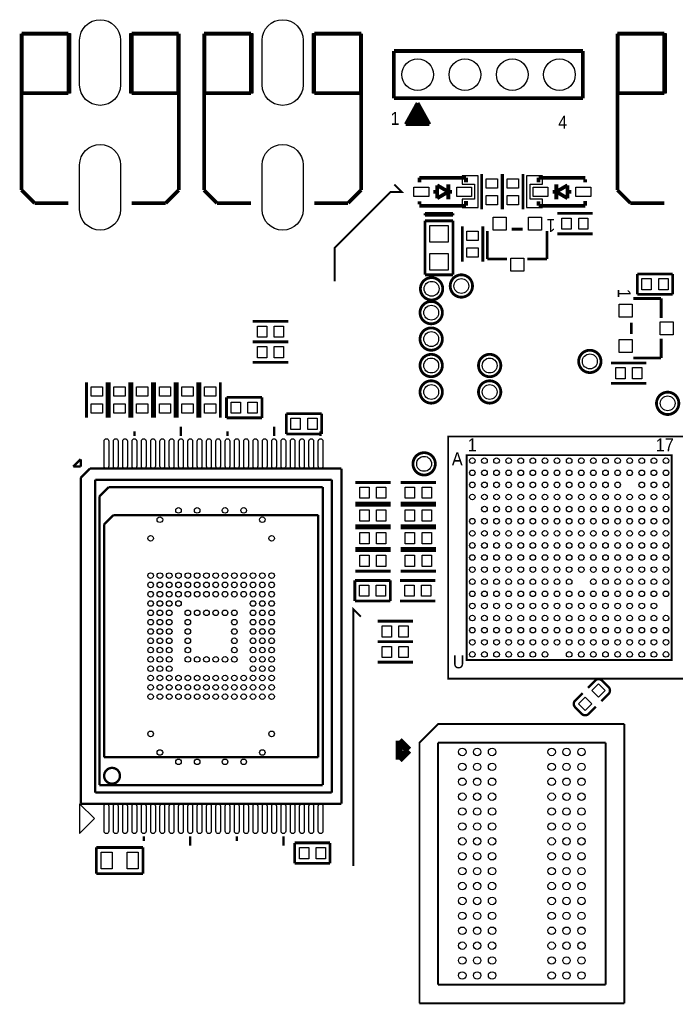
# Model space of a CAD drawing. Extents: x -7 to 124, y -15 to 152.
# Tile 3 of 5: x 33 to 69, y 22 to 74. Entities that reach past the tile are written whole.
import ezdxf

# ---------------------------------------------------------------- set-up
doc = ezdxf.new("R2010")
doc.units = 0
doc.layers.add('PAD', color=52, linetype='CONTINUOUS')
doc.layers.add('SILK', color=140, linetype='CONTINUOUS')

msp = doc.modelspace()

# ---------------------------------------------------------------- linework, layer by layer
at = {"layer": 'PAD'}
for points in [[(36.70005, 70.95), (36.70005, 73.35, -1), (38.89995, 73.35), (38.89995, 70.95, -1)], [(46.50005, 70.95), (46.50005, 73.35, -1), (48.69995, 73.35), (48.69995, 70.95, -1)], [(36.70005, 64.25), (36.70005, 66.65, -1), (38.89995, 66.65), (38.89995, 64.25, -1)], [(46.50005, 64.25), (46.50005, 66.65, -1), (48.69995, 66.65), (48.69995, 64.25, -1)], [(38.01505, 50.475), (38.01505, 51.825, -1), (38.26495, 51.825), (38.26495, 50.475, -1)], [(38.51505, 50.475), (38.51505, 51.825, -1), (38.76495, 51.825), (38.76495, 50.475, -1)], [(39.01505, 50.475), (39.01505, 51.825, -1), (39.26495, 51.825), (39.26495, 50.475, -1)], [(39.51505, 50.475), (39.51505, 51.825, -1), (39.76495, 51.825), (39.76495, 50.475, -1)], [(40.01505, 50.475), (40.01505, 51.825, -1), (40.26495, 51.825), (40.26495, 50.475, -1)], [(40.51505, 50.475), (40.51505, 51.825, -1), (40.76495, 51.825), (40.76495, 50.475, -1)], [(41.01505, 50.475), (41.01505, 51.825, -1), (41.26495, 51.825), (41.26495, 50.475, -1)], [(41.51505, 50.475), (41.51505, 51.825, -1), (41.76495, 51.825), (41.76495, 50.475, -1)], [(42.01505, 50.475), (42.01505, 51.825, -1), (42.26495, 51.825), (42.26495, 50.475, -1)], [(42.51505, 50.475), (42.51505, 51.825, -1), (42.76495, 51.825), (42.76495, 50.475, -1)], [(43.01505, 50.475), (43.01505, 51.825, -1), (43.26495, 51.825), (43.26495, 50.475, -1)], [(43.51505, 50.475), (43.51505, 51.825, -1), (43.76495, 51.825), (43.76495, 50.475, -1)], [(44.01505, 50.475), (44.01505, 51.825, -1), (44.26495, 51.825), (44.26495, 50.475, -1)], [(44.51505, 50.475), (44.51505, 51.825, -1), (44.76495, 51.825), (44.76495, 50.475, -1)], [(45.01505, 50.475), (45.01505, 51.825, -1), (45.26495, 51.825), (45.26495, 50.475, -1)], [(45.51505, 50.475), (45.51505, 51.825, -1), (45.76495, 51.825), (45.76495, 50.475, -1)], [(46.01505, 50.475), (46.01505, 51.825, -1), (46.26495, 51.825), (46.26495, 50.475, -1)], [(46.51505, 50.475), (46.51505, 51.825, -1), (46.76495, 51.825), (46.76495, 50.475, -1)], [(47.01505, 50.475), (47.01505, 51.825, -1), (47.26495, 51.825), (47.26495, 50.475, -1)], [(47.51505, 50.475), (47.51505, 51.825, -1), (47.76495, 51.825), (47.76495, 50.475, -1)], [(48.01505, 50.475), (48.01505, 51.825, -1), (48.26495, 51.825), (48.26495, 50.475, -1)], [(48.51505, 50.475), (48.51505, 51.825, -1), (48.76495, 51.825), (48.76495, 50.475, -1)], [(49.01505, 50.475), (49.01505, 51.825, -1), (49.26495, 51.825), (49.26495, 50.475, -1)], [(49.51505, 50.475), (49.51505, 51.825, -1), (49.76495, 51.825), (49.76495, 50.475, -1)], [(38.01505, 30.875), (38.01505, 32.225, -1), (38.26495, 32.225), (38.26495, 30.875, -1)], [(38.51505, 30.875), (38.51505, 32.225, -1), (38.76495, 32.225), (38.76495, 30.875, -1)], [(39.01505, 30.875), (39.01505, 32.225, -1), (39.26495, 32.225), (39.26495, 30.875, -1)], [(39.51505, 30.875), (39.51505, 32.225, -1), (39.76495, 32.225), (39.76495, 30.875, -1)], [(40.01505, 30.875), (40.01505, 32.225, -1), (40.26495, 32.225), (40.26495, 30.875, -1)], [(40.51505, 30.875), (40.51505, 32.225, -1), (40.76495, 32.225), (40.76495, 30.875, -1)], [(41.01505, 30.875), (41.01505, 32.225, -1), (41.26495, 32.225), (41.26495, 30.875, -1)], [(41.51505, 30.875), (41.51505, 32.225, -1), (41.76495, 32.225), (41.76495, 30.875, -1)], [(42.01505, 30.875), (42.01505, 32.225, -1), (42.26495, 32.225), (42.26495, 30.875, -1)], [(42.51505, 30.875), (42.51505, 32.225, -1), (42.76495, 32.225), (42.76495, 30.875, -1)], [(43.01505, 30.875), (43.01505, 32.225, -1), (43.26495, 32.225), (43.26495, 30.875, -1)], [(43.51505, 30.875), (43.51505, 32.225, -1), (43.76495, 32.225), (43.76495, 30.875, -1)], [(44.01505, 30.875), (44.01505, 32.225, -1), (44.26495, 32.225), (44.26495, 30.875, -1)], [(44.51505, 30.875), (44.51505, 32.225, -1), (44.76495, 32.225), (44.76495, 30.875, -1)], [(45.01505, 30.875), (45.01505, 32.225, -1), (45.26495, 32.225), (45.26495, 30.875, -1)], [(45.51505, 30.875), (45.51505, 32.225, -1), (45.76495, 32.225), (45.76495, 30.875, -1)], [(46.01505, 30.875), (46.01505, 32.225, -1), (46.26495, 32.225), (46.26495, 30.875, -1)], [(46.51505, 30.875), (46.51505, 32.225, -1), (46.76495, 32.225), (46.76495, 30.875, -1)], [(47.01505, 30.875), (47.01505, 32.225, -1), (47.26495, 32.225), (47.26495, 30.875, -1)], [(47.51505, 30.875), (47.51505, 32.225, -1), (47.76495, 32.225), (47.76495, 30.875, -1)], [(48.01505, 30.875), (48.01505, 32.225, -1), (48.26495, 32.225), (48.26495, 30.875, -1)], [(48.51505, 30.875), (48.51505, 32.225, -1), (48.76495, 32.225), (48.76495, 30.875, -1)], [(49.01505, 30.875), (49.01505, 32.225, -1), (49.26495, 32.225), (49.26495, 30.875, -1)], [(49.51505, 30.875), (49.51505, 32.225, -1), (49.76495, 32.225), (49.76495, 30.875, -1)]]:
    msp.add_lwpolyline(points, format="xyb", close=True, dxfattribs=at)
for points in [[(58.54005, 65.91015), (59.13995, 65.91015), (59.13995, 65.41005), (58.54005, 65.41005)], [(59.66005, 65.91015), (60.25995, 65.91015), (60.25995, 65.41005), (59.66005, 65.41005)], [(55.44995, 65.46005), (55.44995, 64.95995), (54.64985, 64.95995), (54.64985, 65.46005)], [(57.75015, 65.46005), (57.75015, 64.95995), (56.95005, 64.95995), (56.95005, 65.46005)], [(61.0498, 64.9599), (61.0498, 65.46), (61.8499, 65.46), (61.8499, 64.9599)], [(63.35, 64.9599), (63.35, 65.46), (64.1501, 65.46), (64.1501, 64.9599)], [(58.54005, 65.00995), (59.13995, 65.00995), (59.13995, 64.50985), (58.54005, 64.50985)], [(59.66005, 65.00995), (60.25995, 65.00995), (60.25995, 64.50985), (59.66005, 64.50985)], [(59.6, 63.8501), (59.6, 63.1501), (58.9, 63.1501), (58.9, 63.8501)], [(61.5, 63.8501), (61.5, 63.1501), (60.8, 63.1501), (60.8, 63.8501)], [(62.5998, 63.2), (62.5998, 63.7999), (63.0999, 63.7999), (63.0999, 63.2)], [(63.5, 63.2), (63.5, 63.7999), (64.0001, 63.7999), (64.0001, 63.2)], [(56.5, 62.50015), (55.5, 62.50015), (55.5, 63.40005), (56.5, 63.40005)], [(57.50005, 63.10015), (58.09995, 63.10015), (58.09995, 62.60005), (57.50005, 62.60005)], [(56.5, 60.99995), (55.5, 60.99995), (55.5, 61.89985), (56.5, 61.89985)], [(57.50005, 62.19995), (58.09995, 62.19995), (58.09995, 61.69985), (57.50005, 61.69985)], [(60.55, 61.6499), (60.55, 60.9499), (59.85, 60.9499), (59.85, 61.6499)], [(66.8998, 59.95), (66.8998, 60.5499), (67.3999, 60.5499), (67.3999, 59.95)], [(67.8, 59.95), (67.8, 60.5499), (68.3001, 60.5499), (68.3001, 59.95)], [(65.6799, 59.18), (66.3799, 59.18), (66.3799, 58.48), (65.6799, 58.48)], [(67.8801, 58.23), (68.5801, 58.23), (68.5801, 57.53), (67.8801, 57.53)], [(46.2498, 57.4), (46.2498, 57.9999), (46.7499, 57.9999), (46.7499, 57.4)], [(47.15, 57.4), (47.15, 57.9999), (47.6501, 57.9999), (47.6501, 57.4)], [(65.6799, 57.28), (66.3799, 57.28), (66.3799, 56.58), (65.6799, 56.58)], [(46.2498, 56.3), (46.2498, 56.8999), (46.7499, 56.8999), (46.7499, 56.3)], [(47.15, 56.3), (47.15, 56.8999), (47.6501, 56.8999), (47.6501, 56.3)], [(65.4898, 55.17), (65.4898, 55.7699), (65.9899, 55.7699), (65.9899, 55.17)], [(66.39, 55.17), (66.39, 55.7699), (66.8901, 55.7699), (66.8901, 55.17)], [(37.32005, 54.73015), (37.91995, 54.73015), (37.91995, 54.23005), (37.32005, 54.23005)], [(38.54005, 54.73015), (39.13995, 54.73015), (39.13995, 54.23005), (38.54005, 54.23005)], [(39.76005, 54.73015), (40.35995, 54.73015), (40.35995, 54.23005), (39.76005, 54.23005)], [(40.98005, 54.73015), (41.57995, 54.73015), (41.57995, 54.23005), (40.98005, 54.23005)], [(42.19005, 54.73015), (42.78995, 54.73015), (42.78995, 54.23005), (42.19005, 54.23005)], [(43.41005, 54.73015), (44.00995, 54.73015), (44.00995, 54.23005), (43.41005, 54.23005)], [(37.32005, 53.82995), (37.91995, 53.82995), (37.91995, 53.32985), (37.32005, 53.32985)], [(38.54005, 53.82995), (39.13995, 53.82995), (39.13995, 53.32985), (38.54005, 53.32985)], [(39.76005, 53.82995), (40.35995, 53.82995), (40.35995, 53.32985), (39.76005, 53.32985)], [(40.98005, 53.82995), (41.57995, 53.82995), (41.57995, 53.32985), (40.98005, 53.32985)], [(42.19005, 53.82995), (42.78995, 53.82995), (42.78995, 53.32985), (42.19005, 53.32985)], [(43.41005, 53.82995), (44.00995, 53.82995), (44.00995, 53.32985), (43.41005, 53.32985)], [(45.33995, 53.91995), (45.33995, 53.32005), (44.83985, 53.32005), (44.83985, 53.91995)], [(46.24015, 53.91995), (46.24015, 53.32005), (45.74005, 53.32005), (45.74005, 53.91995)], [(48.54995, 53.04995), (48.54995, 52.45005), (48.04985, 52.45005), (48.04985, 53.04995)], [(49.45015, 53.04995), (49.45015, 52.45005), (48.95005, 52.45005), (48.95005, 53.04995)], [(51.7498, 48.75), (51.7498, 49.3499), (52.2499, 49.3499), (52.2499, 48.75)], [(52.65, 48.75), (52.65, 49.3499), (53.1501, 49.3499), (53.1501, 48.75)], [(54.1898, 48.75), (54.1898, 49.3499), (54.6899, 49.3499), (54.6899, 48.75)], [(55.09, 48.75), (55.09, 49.3499), (55.5901, 49.3499), (55.5901, 48.75)], [(51.7498, 47.53), (51.7498, 48.1299), (52.2499, 48.1299), (52.2499, 47.53)], [(52.65, 47.53), (52.65, 48.1299), (53.1501, 48.1299), (53.1501, 47.53)], [(54.1898, 47.53), (54.1898, 48.1299), (54.6899, 48.1299), (54.6899, 47.53)], [(55.09, 47.53), (55.09, 48.1299), (55.5901, 48.1299), (55.5901, 47.53)], [(51.7498, 46.31), (51.7498, 46.9099), (52.2499, 46.9099), (52.2499, 46.31)], [(52.65, 46.31), (52.65, 46.9099), (53.1501, 46.9099), (53.1501, 46.31)], [(54.1898, 46.31), (54.1898, 46.9099), (54.6899, 46.9099), (54.6899, 46.31)], [(55.09, 46.31), (55.09, 46.9099), (55.5901, 46.9099), (55.5901, 46.31)], [(51.7498, 45.09), (51.7498, 45.6899), (52.2499, 45.6899), (52.2499, 45.09)], [(52.65, 45.09), (52.65, 45.6899), (53.1501, 45.6899), (53.1501, 45.09)], [(54.1898, 45.09), (54.1898, 45.6899), (54.6899, 45.6899), (54.6899, 45.09)], [(55.09, 45.09), (55.09, 45.6899), (55.5901, 45.6899), (55.5901, 45.09)], [(51.7298, 43.49), (51.7298, 44.0899), (52.2299, 44.0899), (52.2299, 43.49)], [(52.63, 43.49), (52.63, 44.0899), (53.1301, 44.0899), (53.1301, 43.49)], [(54.1598, 43.49), (54.1598, 44.0899), (54.6599, 44.0899), (54.6599, 43.49)], [(55.06, 43.49), (55.06, 44.0899), (55.5601, 44.0899), (55.5601, 43.49)], [(52.9498, 41.3), (52.9498, 41.8999), (53.4499, 41.8999), (53.4499, 41.3)], [(53.85, 41.3), (53.85, 41.8999), (54.3501, 41.8999), (54.3501, 41.3)], [(52.9498, 40.2), (52.9498, 40.7999), (53.4499, 40.7999), (53.4499, 40.2)], [(53.85, 40.2), (53.85, 40.7999), (54.3501, 40.7999), (54.3501, 40.2)], [(64.5692, 38.78841), (64.92841, 38.4292), (64.5692, 38.06999), (64.20999, 38.4292)], [(63.8508, 38.07001), (64.21001, 37.7108), (63.8508, 37.35159), (63.49159, 37.7108)], [(37.85, 28.85), (37.85, 29.7499), (38.4499, 29.7499), (38.4499, 28.85)], [(39.25, 28.85), (39.25, 29.7499), (39.8499, 29.7499), (39.8499, 28.85)], [(48.4998, 29.4), (48.4998, 29.9999), (48.9999, 29.9999), (48.9999, 29.4)], [(49.4, 29.4), (49.4, 29.9999), (49.9001, 29.9999), (49.9001, 29.4)]]:
    msp.add_lwpolyline(points, close=True, dxfattribs=at)
for centre, radius in [((54.85, 71.5), 0.85), ((57.39, 71.5), 0.85), ((59.93, 71.5), 0.85), ((62.47, 71.5), 0.85), ((55.6, 60), 0.40005), ((57.2, 60.15), 0.40005), ((55.58, 58.72), 0.40005), ((55.58, 57.3), 0.40005), ((55.58, 55.88), 0.40005), ((58.72, 55.88), 0.40005), ((64.1, 56.1), 0.40005), ((55.58, 54.46), 0.40005), ((58.72, 54.46), 0.40005), ((68.28, 53.85), 0.40005), ((55.2, 50.6), 0.40005), ((57.7901, 50.7699), 0.15), ((58.4401, 50.7699), 0.15), ((59.0901, 50.7699), 0.15), ((59.7401, 50.7699), 0.15), ((60.3901, 50.7699), 0.15), ((61.04, 50.7699), 0.15), ((61.69, 50.7699), 0.15), ((62.34, 50.7699), 0.15), ((62.99, 50.7699), 0.15), ((63.64, 50.7699), 0.15), ((64.29, 50.7699), 0.15), ((64.94, 50.7699), 0.15), ((65.5899, 50.7699), 0.15), ((66.2399, 50.7699), 0.15), ((66.8899, 50.7699), 0.15), ((67.5399, 50.7699), 0.15), ((68.1899, 50.7699), 0.15), ((57.7901, 50.1199), 0.15), ((58.4401, 50.1199), 0.15), ((59.0901, 50.1199), 0.15), ((59.7401, 50.1199), 0.15), ((60.3901, 50.1199), 0.15), ((61.04, 50.1199), 0.15), ((61.69, 50.1199), 0.15), ((62.34, 50.1199), 0.15), ((62.99, 50.1199), 0.15), ((63.64, 50.1199), 0.15), ((64.29, 50.1199), 0.15), ((64.94, 50.1199), 0.15), ((65.5899, 50.1199), 0.15), ((66.2399, 50.1199), 0.15), ((66.8899, 50.1199), 0.15), ((67.5399, 50.1199), 0.15), ((68.1899, 50.1199), 0.15), ((57.7901, 49.4699), 0.15), ((58.4401, 49.4699), 0.15), ((59.0901, 49.4699), 0.15), ((59.7401, 49.4699), 0.15), ((60.3901, 49.4699), 0.15), ((61.04, 49.4699), 0.15), ((61.69, 49.4699), 0.15), ((62.34, 49.4699), 0.15), ((62.99, 49.4699), 0.15), ((63.64, 49.4699), 0.15), ((64.29, 49.4699), 0.15), ((64.94, 49.4699), 0.15), ((65.5899, 49.4699), 0.15), ((66.8899, 49.4699), 0.15), ((67.5399, 49.4699), 0.15), ((68.1899, 49.4699), 0.15), ((57.7901, 48.8199), 0.15), ((58.4401, 48.8199), 0.15), ((59.0901, 48.8199), 0.15), ((59.7401, 48.8199), 0.15), ((60.3901, 48.8199), 0.15), ((61.04, 48.8199), 0.15), ((61.69, 48.8199), 0.15), ((62.34, 48.8199), 0.15), ((62.99, 48.8199), 0.15), ((63.64, 48.8199), 0.15), ((64.29, 48.8199), 0.15), ((64.94, 48.8199), 0.15), ((65.5899, 48.8199), 0.15), ((66.2399, 48.8199), 0.15), ((66.8899, 48.8199), 0.15), ((67.5399, 48.8199), 0.15), ((68.1899, 48.8199), 0.15), ((42.0099, 48.1), 0.15), ((43.0099, 48.1), 0.15), ((44.5101, 48.1), 0.15), ((45.5101, 48.1), 0.15), ((58.4401, 48.1699), 0.15), ((59.0901, 48.1699), 0.15), ((59.7401, 48.1699), 0.15), ((60.3901, 48.1699), 0.15), ((61.04, 48.1699), 0.15), ((61.69, 48.1699), 0.15), ((62.34, 48.1699), 0.15), ((62.99, 48.1699), 0.15), ((63.64, 48.1699), 0.15), ((64.29, 48.1699), 0.15), ((64.94, 48.1699), 0.15), ((65.5899, 48.1699), 0.15), ((66.2399, 48.1699), 0.15), ((66.8899, 48.1699), 0.15), ((67.5399, 48.1699), 0.15), ((68.1899, 48.1699), 0.15), ((41.0099, 47.5999), 0.15), ((46.5101, 47.5999), 0.15), ((57.7901, 47.52), 0.15), ((58.4401, 47.52), 0.15), ((59.0901, 47.52), 0.15), ((59.7401, 47.52), 0.15), ((60.3901, 47.52), 0.15), ((61.04, 47.52), 0.15), ((61.69, 47.52), 0.15), ((62.34, 47.52), 0.15), ((62.99, 47.52), 0.15), ((63.64, 47.52), 0.15), ((64.29, 47.52), 0.15), ((64.94, 47.52), 0.15), ((65.5899, 47.52), 0.15), ((66.2399, 47.52), 0.15), ((66.8899, 47.52), 0.15), ((67.5399, 47.52), 0.15), ((68.1899, 47.52), 0.15), ((40.5101, 46.5999), 0.15), ((47.0099, 46.5999), 0.15), ((57.7901, 46.87), 0.15), ((58.4401, 46.87), 0.15), ((59.0901, 46.87), 0.15), ((59.7401, 46.87), 0.15), ((60.3901, 46.87), 0.15), ((61.04, 46.87), 0.15), ((61.69, 46.87), 0.15), ((62.34, 46.87), 0.15), ((62.99, 46.87), 0.15), ((63.64, 46.87), 0.15), ((64.29, 46.87), 0.15), ((64.94, 46.87), 0.15), ((65.5899, 46.87), 0.15), ((66.2399, 46.87), 0.15), ((66.8899, 46.87), 0.15), ((67.5399, 46.87), 0.15), ((68.1899, 46.87), 0.15), ((57.7901, 46.22), 0.15), ((58.4401, 46.22), 0.15), ((59.0901, 46.22), 0.15), ((59.7401, 46.22), 0.15), ((60.3901, 46.22), 0.15), ((61.04, 46.22), 0.15), ((61.69, 46.22), 0.15), ((62.34, 46.22), 0.15), ((62.99, 46.22), 0.15), ((63.64, 46.22), 0.15), ((64.29, 46.22), 0.15), ((64.94, 46.22), 0.15), ((65.5899, 46.22), 0.15), ((66.2399, 46.22), 0.15), ((66.8899, 46.22), 0.15), ((67.5399, 46.22), 0.15), ((68.1899, 46.22), 0.15), ((57.7901, 45.57), 0.15), ((58.4401, 45.57), 0.15), ((59.0901, 45.57), 0.15), ((59.7401, 45.57), 0.15), ((60.3901, 45.57), 0.15), ((61.04, 45.57), 0.15), ((61.69, 45.57), 0.15), ((62.34, 45.57), 0.15), ((62.99, 45.57), 0.15), ((63.64, 45.57), 0.15), ((64.29, 45.57), 0.15), ((64.94, 45.57), 0.15), ((65.5899, 45.57), 0.15), ((66.2399, 45.57), 0.15), ((66.8899, 45.57), 0.15), ((67.5399, 45.57), 0.15), ((68.1899, 45.57), 0.15), ((57.7901, 44.92), 0.15), ((58.4401, 44.92), 0.15), ((59.0901, 44.92), 0.15), ((59.7401, 44.92), 0.15), ((60.3901, 44.92), 0.15), ((61.04, 44.92), 0.15), ((61.69, 44.92), 0.15), ((62.34, 44.92), 0.15), ((62.99, 44.92), 0.15), ((63.64, 44.92), 0.15), ((64.29, 44.92), 0.15), ((64.94, 44.92), 0.15), ((65.5899, 44.92), 0.15), ((66.2399, 44.92), 0.15), ((66.8899, 44.92), 0.15), ((67.5399, 44.92), 0.15), ((68.1899, 44.92), 0.15), ((40.5101, 44.5999), 0.15), ((41.0099, 44.5999), 0.15), ((41.5101, 44.5999), 0.15), ((42.0099, 44.5999), 0.15), ((42.5101, 44.5999), 0.15), ((43.0099, 44.5999), 0.15), ((43.5101, 44.5999), 0.15), ((44.0099, 44.5999), 0.15), ((44.5101, 44.5999), 0.15), ((45.0099, 44.5999), 0.15), ((45.5101, 44.5999), 0.15), ((46.0099, 44.5999), 0.15), ((46.5101, 44.5999), 0.15), ((47.0099, 44.5999), 0.15), ((57.7901, 44.27), 0.15), ((58.4401, 44.27), 0.15), ((59.0901, 44.27), 0.15), ((59.7401, 44.27), 0.15), ((60.3901, 44.27), 0.15), ((61.04, 44.27), 0.15), ((61.69, 44.27), 0.15), ((62.34, 44.27), 0.15), ((62.99, 44.27), 0.15), ((64.29, 44.27), 0.15), ((64.94, 44.27), 0.15), ((65.5899, 44.27), 0.15), ((66.2399, 44.27), 0.15), ((66.8899, 44.27), 0.15), ((67.5399, 44.27), 0.15), ((68.1899, 44.27), 0.15), ((40.5101, 44.1001), 0.15), ((41.0099, 44.1001), 0.15), ((41.5101, 44.1001), 0.15), ((42.0099, 44.1001), 0.15), ((42.5101, 44.1001), 0.15), ((43.0099, 44.1001), 0.15), ((43.5101, 44.1001), 0.15), ((44.0099, 44.1001), 0.15), ((44.5101, 44.1001), 0.15), ((45.0099, 44.1001), 0.15), ((45.5101, 44.1001), 0.15), ((46.0099, 44.1001), 0.15), ((46.5101, 44.1001), 0.15), ((47.0099, 44.1001), 0.15), ((40.5101, 43.5999), 0.15), ((41.0099, 43.5999), 0.15), ((41.5101, 43.5999), 0.15), ((42.0099, 43.5999), 0.15), ((42.5101, 43.5999), 0.15), ((43.0099, 43.5999), 0.15), ((43.5101, 43.5999), 0.15), ((44.0099, 43.5999), 0.15), ((44.5101, 43.5999), 0.15), ((45.0099, 43.5999), 0.15), ((45.5101, 43.5999), 0.15), ((46.0099, 43.5999), 0.15), ((46.5101, 43.5999), 0.15), ((47.0099, 43.5999), 0.15), ((57.7901, 43.62), 0.15), ((58.4401, 43.62), 0.15), ((59.0901, 43.62), 0.15), ((59.7401, 43.62), 0.15), ((60.3901, 43.62), 0.15), ((61.04, 43.62), 0.15), ((61.69, 43.62), 0.15), ((62.34, 43.62), 0.15), ((62.99, 43.62), 0.15), ((63.64, 43.62), 0.15), ((64.29, 43.62), 0.15), ((64.94, 43.62), 0.15), ((65.5899, 43.62), 0.15), ((66.2399, 43.62), 0.15), ((66.8899, 43.62), 0.15), ((67.5399, 43.62), 0.15), ((68.1899, 43.62), 0.15), ((40.5101, 43.1001), 0.15), ((41.0099, 43.1001), 0.15), ((41.5101, 43.1001), 0.15), ((42.0099, 43.1001), 0.15), ((46.0099, 43.1001), 0.15), ((46.5101, 43.1001), 0.15), ((47.0099, 43.1001), 0.15), ((57.7901, 42.9701), 0.15), ((58.4401, 42.9701), 0.15), ((59.0901, 42.9701), 0.15), ((59.7401, 42.9701), 0.15), ((60.3901, 42.9701), 0.15), ((61.04, 42.9701), 0.15), ((61.69, 42.9701), 0.15), ((62.34, 42.9701), 0.15), ((62.99, 42.9701), 0.15), ((63.64, 42.9701), 0.15), ((64.29, 42.9701), 0.15), ((64.94, 42.9701), 0.15), ((65.5899, 42.9701), 0.15), ((66.2399, 42.9701), 0.15), ((66.8899, 42.9701), 0.15), ((67.5399, 42.9701), 0.15), ((40.5101, 42.5999), 0.15), ((41.0099, 42.5999), 0.15), ((41.5101, 42.5999), 0.15), ((42.5101, 42.5999), 0.15), ((43.0099, 42.5999), 0.15), ((43.5101, 42.5999), 0.15), ((44.0099, 42.5999), 0.15), ((44.5101, 42.5999), 0.15), ((45.0099, 42.5999), 0.15), ((46.0099, 42.5999), 0.15), ((46.5101, 42.5999), 0.15), ((47.0099, 42.5999), 0.15), ((57.7901, 42.3201), 0.15), ((58.4401, 42.3201), 0.15), ((59.0901, 42.3201), 0.15), ((59.7401, 42.3201), 0.15), ((60.3901, 42.3201), 0.15), ((61.04, 42.3201), 0.15), ((61.69, 42.3201), 0.15), ((62.34, 42.3201), 0.15), ((62.99, 42.3201), 0.15), ((63.64, 42.3201), 0.15), ((64.29, 42.3201), 0.15), ((64.94, 42.3201), 0.15), ((65.5899, 42.3201), 0.15), ((66.2399, 42.3201), 0.15), ((66.8899, 42.3201), 0.15), ((67.5399, 42.3201), 0.15), ((68.1899, 42.3201), 0.15), ((40.5101, 42.1001), 0.15), ((41.0099, 42.1001), 0.15), ((41.5101, 42.1001), 0.15), ((42.5101, 42.1001), 0.15), ((45.0099, 42.1001), 0.15), ((46.0099, 42.1001), 0.15), ((46.5101, 42.1001), 0.15), ((47.0099, 42.1001), 0.15), ((57.7901, 41.6701), 0.15), ((58.4401, 41.6701), 0.15), ((59.0901, 41.6701), 0.15), ((59.7401, 41.6701), 0.15), ((60.3901, 41.6701), 0.15), ((61.04, 41.6701), 0.15), ((61.69, 41.6701), 0.15), ((62.34, 41.6701), 0.15), ((62.99, 41.6701), 0.15), ((63.64, 41.6701), 0.15), ((64.29, 41.6701), 0.15), ((64.94, 41.6701), 0.15), ((65.5899, 41.6701), 0.15), ((66.2399, 41.6701), 0.15), ((66.8899, 41.6701), 0.15), ((67.5399, 41.6701), 0.15), ((68.1899, 41.6701), 0.15), ((40.5101, 41.5999), 0.15), ((40.5101, 41.1001), 0.15), ((41.0099, 41.5999), 0.15), ((41.0099, 41.1001), 0.15), ((41.5101, 41.5999), 0.15), ((41.5101, 41.1001), 0.15), ((42.5101, 41.5999), 0.15), ((42.5101, 41.1001), 0.15), ((45.0099, 41.5999), 0.15), ((45.0099, 41.1001), 0.15), ((46.0099, 41.5999), 0.15), ((46.0099, 41.1001), 0.15), ((46.5101, 41.5999), 0.15), ((46.5101, 41.1001), 0.15), ((47.0099, 41.5999), 0.15), ((47.0099, 41.1001), 0.15), ((40.5101, 40.5999), 0.15), ((41.0099, 40.5999), 0.15), ((41.5101, 40.5999), 0.15), ((42.5101, 40.5999), 0.15), ((45.0099, 40.5999), 0.15), ((46.0099, 40.5999), 0.15), ((46.5101, 40.5999), 0.15), ((47.0099, 40.5999), 0.15), ((57.7901, 41.0201), 0.15), ((58.4401, 41.0201), 0.15), ((59.0901, 41.0201), 0.15), ((59.7401, 41.0201), 0.15), ((60.3901, 41.0201), 0.15), ((61.04, 41.0201), 0.15), ((61.69, 41.0201), 0.15), ((62.34, 41.0201), 0.15), ((62.99, 41.0201), 0.15), ((63.64, 41.0201), 0.15), ((64.29, 41.0201), 0.15), ((64.94, 41.0201), 0.15), ((65.5899, 41.0201), 0.15), ((66.2399, 41.0201), 0.15), ((66.8899, 41.0201), 0.15), ((67.5399, 41.0201), 0.15), ((68.1899, 41.0201), 0.15), ((40.5101, 40.1001), 0.15), ((41.0099, 40.1001), 0.15), ((41.5101, 40.1001), 0.15), ((42.5101, 40.1001), 0.15), ((43.0099, 40.1001), 0.15), ((43.5101, 40.1001), 0.15), ((44.0099, 40.1001), 0.15), ((44.5101, 40.1001), 0.15), ((45.0099, 40.1001), 0.15), ((46.0099, 40.1001), 0.15), ((46.5101, 40.1001), 0.15), ((47.0099, 40.1001), 0.15), ((57.7901, 40.3701), 0.15), ((58.4401, 40.3701), 0.15), ((59.0901, 40.3701), 0.15), ((59.7401, 40.3701), 0.15), ((60.3901, 40.3701), 0.15), ((61.04, 40.3701), 0.15), ((61.69, 40.3701), 0.15), ((62.99, 40.3701), 0.15), ((63.64, 40.3701), 0.15), ((64.29, 40.3701), 0.15), ((64.94, 40.3701), 0.15), ((65.5899, 40.3701), 0.15), ((66.2399, 40.3701), 0.15), ((66.8899, 40.3701), 0.15), ((67.5399, 40.3701), 0.15), ((68.1899, 40.3701), 0.15), ((40.5101, 39.5999), 0.15), ((41.0099, 39.5999), 0.15), ((41.5101, 39.5999), 0.15), ((46.0099, 39.5999), 0.15), ((46.5101, 39.5999), 0.15), ((47.0099, 39.5999), 0.15), ((40.5101, 39.1001), 0.15), ((41.0099, 39.1001), 0.15), ((41.5101, 39.1001), 0.15), ((42.0099, 39.1001), 0.15), ((42.5101, 39.1001), 0.15), ((43.0099, 39.1001), 0.15), ((43.5101, 39.1001), 0.15), ((44.0099, 39.1001), 0.15), ((44.5101, 39.1001), 0.15), ((45.0099, 39.1001), 0.15), ((45.5101, 39.1001), 0.15), ((46.0099, 39.1001), 0.15), ((46.5101, 39.1001), 0.15), ((47.0099, 39.1001), 0.15), ((40.5101, 38.5999), 0.15), ((41.0099, 38.5999), 0.15), ((41.5101, 38.5999), 0.15), ((42.0099, 38.5999), 0.15), ((42.5101, 38.5999), 0.15), ((43.0099, 38.5999), 0.15), ((43.5101, 38.5999), 0.15), ((44.0099, 38.5999), 0.15), ((44.5101, 38.5999), 0.15), ((45.0099, 38.5999), 0.15), ((45.5101, 38.5999), 0.15), ((46.0099, 38.5999), 0.15), ((46.5101, 38.5999), 0.15), ((47.0099, 38.5999), 0.15), ((40.5101, 38.1001), 0.15), ((41.0099, 38.1001), 0.15), ((41.5101, 38.1001), 0.15), ((42.0099, 38.1001), 0.15), ((42.5101, 38.1001), 0.15), ((43.0099, 38.1001), 0.15), ((43.5101, 38.1001), 0.15), ((44.0099, 38.1001), 0.15), ((44.5101, 38.1001), 0.15), ((45.0099, 38.1001), 0.15), ((45.5101, 38.1001), 0.15), ((46.0099, 38.1001), 0.15), ((46.5101, 38.1001), 0.15), ((47.0099, 38.1001), 0.15), ((40.5101, 36.1001), 0.15), ((47.0099, 36.1001), 0.15), ((41.0099, 35.1001), 0.15), ((46.5101, 35.1001), 0.15), ((57.2501, 35.13), 0.2), ((58.05, 35.13), 0.2), ((58.8501, 35.13), 0.2), ((62.0499, 35.13), 0.2), ((62.85, 35.13), 0.2), ((63.6499, 35.13), 0.2), ((42.0099, 34.6), 0.15), ((43.0099, 34.6), 0.15), ((44.5101, 34.6), 0.15), ((45.5101, 34.6), 0.15), ((57.2501, 34.3299), 0.2), ((58.05, 34.3299), 0.2), ((58.8501, 34.3299), 0.2), ((62.0499, 34.3299), 0.2), ((62.85, 34.3299), 0.2), ((63.6499, 34.3299), 0.2), ((57.2501, 33.53), 0.2), ((58.05, 33.53), 0.2), ((58.8501, 33.53), 0.2), ((62.0499, 33.53), 0.2), ((62.85, 33.53), 0.2), ((63.6499, 33.53), 0.2), ((57.2501, 32.7299), 0.2), ((58.05, 32.7299), 0.2), ((58.8501, 32.7299), 0.2), ((62.0499, 32.7299), 0.2), ((62.85, 32.7299), 0.2), ((63.6499, 32.7299), 0.2), ((57.2501, 31.9301), 0.2), ((58.05, 31.9301), 0.2), ((58.8501, 31.9301), 0.2), ((62.0499, 31.9301), 0.2), ((62.85, 31.9301), 0.2), ((63.6499, 31.9301), 0.2), ((57.2501, 31.13), 0.2), ((58.05, 31.13), 0.2), ((58.8501, 31.13), 0.2), ((62.0499, 31.13), 0.2), ((62.85, 31.13), 0.2), ((63.6499, 31.13), 0.2), ((57.2501, 30.3299), 0.2), ((58.05, 30.3299), 0.2), ((58.8501, 30.3299), 0.2), ((62.0499, 30.3299), 0.2), ((62.85, 30.3299), 0.2), ((63.6499, 30.3299), 0.2), ((57.2501, 29.53), 0.2), ((58.05, 29.53), 0.2), ((58.8501, 29.53), 0.2), ((62.0499, 29.53), 0.2), ((62.85, 29.53), 0.2), ((63.6499, 29.53), 0.2), ((57.2501, 28.73), 0.2), ((58.05, 28.73), 0.2), ((58.8501, 28.73), 0.2), ((62.0499, 28.73), 0.2), ((62.85, 28.73), 0.2), ((63.6499, 28.73), 0.2), ((57.2501, 27.9301), 0.2), ((58.05, 27.9301), 0.2), ((58.8501, 27.9301), 0.2), ((62.0499, 27.9301), 0.2), ((62.85, 27.9301), 0.2), ((63.6499, 27.9301), 0.2), ((57.2501, 27.13), 0.2), ((58.05, 27.13), 0.2), ((58.8501, 27.13), 0.2), ((62.0499, 27.13), 0.2), ((62.85, 27.13), 0.2), ((63.6499, 27.13), 0.2), ((57.2501, 26.3299), 0.2), ((58.05, 26.3299), 0.2), ((58.8501, 26.3299), 0.2), ((62.0499, 26.3299), 0.2), ((62.85, 26.3299), 0.2), ((63.6499, 26.3299), 0.2), ((57.2501, 25.5301), 0.2), ((58.05, 25.5301), 0.2), ((58.8501, 25.5301), 0.2), ((62.0499, 25.5301), 0.2), ((62.85, 25.5301), 0.2), ((63.6499, 25.5301), 0.2), ((57.2501, 24.73), 0.2), ((58.05, 24.73), 0.2), ((58.8501, 24.73), 0.2), ((62.0499, 24.73), 0.2), ((62.85, 24.73), 0.2), ((63.6499, 24.73), 0.2), ((57.2501, 23.9301), 0.2), ((58.05, 23.9301), 0.2), ((58.8501, 23.9301), 0.2), ((62.0499, 23.9301), 0.2), ((62.85, 23.9301), 0.2), ((63.6499, 23.9301), 0.2), ((57.2501, 23.13), 0.2), ((58.05, 23.13), 0.2), ((58.8501, 23.13), 0.2), ((62.0499, 23.13), 0.2), ((62.85, 23.13), 0.2), ((63.6499, 23.13), 0.2)]:
    msp.add_circle(centre, radius, dxfattribs=at)
at = {"layer": 'SILK'}
for points, const_width in [([(33.58, 65.2999), (33.58, 73.6999)], 0.1999), ([(33.58, 73.6999), (36.1, 73.6999)], 0.1999), ([(33.6001, 70.5), (33.6001, 73.6999)], 0.1999), ([(33.6001, 73.6999), (36.1, 73.6999)], 0.1999), ([(36.1, 73.6999), (36.1, 70.5)], 0.1999), ([(39.5, 73.6999), (42.02, 73.6999)], 0.1999), ([(39.5, 70.5), (39.5, 73.6999)], 0.1999), ([(39.5, 73.6999), (41.9999, 73.6999)], 0.1999), ([(41.9999, 73.6999), (41.9999, 70.5)], 0.1999), ([(42.02, 73.6999), (42.02, 65.2999)], 0.1999), ([(43.38, 65.2999), (43.38, 73.6999)], 0.1999), ([(43.38, 73.6999), (45.9, 73.6999)], 0.1999), ([(43.4001, 70.5), (43.4001, 73.6999)], 0.1999), ([(43.4001, 73.6999), (45.9, 73.6999)], 0.1999), ([(45.9, 73.6999), (45.9, 70.5)], 0.1999), ([(49.3, 73.6999), (51.82, 73.6999)], 0.1999), ([(49.3, 70.5), (49.3, 73.6999)], 0.1999), ([(49.3, 73.6999), (51.7999, 73.6999)], 0.1999), ([(51.7999, 73.6999), (51.7999, 70.5)], 0.1999), ([(51.82, 73.6999), (51.82, 65.2999)], 0.1999), ([(65.58, 65.2999), (65.58, 73.6999)], 0.1999), ([(65.58, 73.6999), (68.1, 73.6999)], 0.1999), ([(65.6001, 70.5), (65.6001, 73.6999)], 0.1999), ([(65.6001, 73.6999), (68.1, 73.6999)], 0.1999), ([(68.1, 73.6999), (68.1, 70.5)], 0.1999), ([(53.58, 70.23), (53.58, 72.77)], 0.2), ([(53.58, 72.77), (63.73, 72.77)], 0.2), ([(63.73, 72.77), (63.73, 70.23)], 0.2), ([(36.1, 70.5), (33.6001, 70.5)], 0.1999), ([(41.9999, 70.5), (39.5, 70.5)], 0.1999), ([(45.9, 70.5), (43.4001, 70.5)], 0.1999), ([(51.7999, 70.5), (49.3, 70.5)], 0.1999), ([(63.73, 70.23), (53.58, 70.23)], 0.2), ([(68.1, 70.5), (65.6001, 70.5)], 0.1999), ([(54.85, 69.976), (54.215, 68.833)], 0.2), ([(54.723, 68.833), (54.723, 69.722)], 0.2), ([(54.85, 68.833), (54.85, 69.976)], 0.2), ([(55.485, 68.833), (54.85, 69.976)], 0.2), ([(54.977, 68.833), (54.977, 69.722)], 0.2), ([(54.469, 68.833), (54.469, 69.214)], 0.2), ([(54.596, 68.833), (54.596, 69.468)], 0.2), ([(55.104, 68.833), (55.104, 69.468)], 0.2), ([(55.231, 68.833), (55.231, 69.214)], 0.2), ([(54.215, 68.833), (55.485, 68.833)], 0.2), ([(58.2901, 66.16), (58.2901, 64.26)], 0.1501), ([(59.3899, 66.16), (59.3899, 64.26)], 0.1501), ([(59.4101, 66.16), (59.4101, 64.26)], 0.1501), ([(60.5099, 66.16), (60.5099, 64.26)], 0.1501), ([(50.4, 60.4), (50.4, 62.2), (53.4, 65.2), (54, 65.2), (53.6, 65.6)], 0.1), ([(54.9501, 65.7101), (54.9501, 65.9601)], 0.1999), ([(54.9501, 65.9601), (57.4499, 65.9601)], 0.1999), ([(56.5, 65.21), (55.9, 65.56)], 0.1999), ([(55.9, 65.56), (55.9, 64.86)], 0.1999), ([(56.5, 64.81), (56.5, 65.61)], 0.1999), ([(57.4499, 65.9601), (57.4499, 65.7226)], 0.1999), ([(61.3501, 65.7101), (61.3501, 65.9601)], 0.1999), ([(61.3501, 65.9601), (63.8499, 65.9601)], 0.1999), ([(62.3, 65.61), (62.3, 64.81)], 0.1999), ([(62.9, 65.56), (62.3, 65.21)], 0.1999), ([(62.9, 64.86), (62.9, 65.56)], 0.1999), ([(63.8499, 65.8849), (63.8499, 65.7226)], 0.1999), ([(34.2801, 64.6001), (33.58, 65.2999)], 0.1999), ([(42.02, 65.2999), (41.3199, 64.6001)], 0.1999), ([(44.0801, 64.6001), (43.38, 65.2999)], 0.1999), ([(51.82, 65.2999), (51.1199, 64.6001)], 0.1999), ([(55.9, 65.21), (55.6999, 65.21)], 0.1999), ([(55.9, 64.86), (56.5, 65.21)], 0.1999), ([(56.5, 65.21), (56.7001, 65.21)], 0.1999), ([(62.3, 65.21), (62.0999, 65.21)], 0.1999), ([(62.3, 65.21), (62.9, 64.86)], 0.1999), ([(62.9, 65.21), (63.1001, 65.21)], 0.1999), ([(66.2801, 64.6001), (65.58, 65.2999)], 0.1999), ([(36.1, 64.6001), (34.2801, 64.6001)], 0.1999), ([(41.3199, 64.6001), (39.5, 64.6001)], 0.1999), ([(45.9, 64.6001), (44.0801, 64.6001)], 0.1999), ([(51.1199, 64.6001), (49.3, 64.6001)], 0.1999), ([(54.9501, 64.5351), (54.9501, 64.6974)], 0.1999), ([(57.4499, 64.4599), (54.9501, 64.4599)], 0.1999), ([(57.4499, 64.7099), (57.4499, 64.4599)], 0.1999), ([(61.3501, 64.4599), (61.3501, 64.6974)], 0.1999), ([(63.8499, 64.4599), (61.3501, 64.4599)], 0.1999), ([(63.8499, 64.7099), (63.8499, 64.4599)], 0.1999), ([(68.1, 64.6001), (66.2801, 64.6001)], 0.1999), ([(55.2499, 64.0499), (56.7501, 64.0499)], 0.1501), ([(55.2499, 63.9501), (55.2499, 64.0499)], 0.1501), ([(55.2499, 64.0001), (56.7501, 64.0001)], 0.1501), ([(55.2499, 63.9501), (56.7501, 63.9501)], 0.1501), ([(56.7501, 63.9501), (56.7501, 64.0499)], 0.1501), ([(62.35, 64.0499), (64.25, 64.0499)], 0.1501), ([(56.7501, 63.6501), (55.2499, 63.6501)], 0.1501), ([(55.2499, 63.6501), (55.2499, 60.7499)], 0.1501), ([(56.7501, 60.7499), (56.7501, 63.6501)], 0.1501), ([(57.2501, 63.35), (57.2501, 61.45)], 0.1501), ([(58.3499, 63.35), (58.3499, 61.45)], 0.1501), ([(58.6001, 63.1), (58.6001, 61.5999)], 0.1501), ([(60.5, 63.2001), (59.9, 63.2001)], 0.1501), ([(61.7999, 61.5999), (61.7999, 63.1)], 0.1501), ([(62.35, 62.9501), (64.25, 62.9501)], 0.1501), ([(58.6001, 61.5999), (59.6501, 61.5999)], 0.1501), ([(60.7499, 61.5999), (61.7999, 61.5999)], 0.1501), ([(55.2499, 60.7499), (56.7501, 60.7499)], 0.1501), ([(66.65, 60.7999), (68.55, 60.7999)], 0.1501), ([(66.65, 59.7001), (66.65, 60.7999)], 0.1501), ([(68.55, 60.7999), (68.55, 59.7001)], 0.1501), ([(68.55, 59.7001), (66.65, 59.7001)], 0.1501), ([(67.9301, 59.4799), (66.43, 59.4799)], 0.1501), ([(67.9301, 58.4299), (67.9301, 59.4799)], 0.1501), ([(46, 58.2499), (47.9, 58.2499)], 0.1501), ([(66.3299, 58.18), (66.3299, 57.58)], 0.1501), ([(46, 57.1501), (47.9, 57.1501)], 0.1501), ([(46, 57.1499), (47.9, 57.1499)], 0.1501), ([(67.9301, 56.2801), (67.9301, 57.3301)], 0.1501), ([(46, 56.0501), (47.9, 56.0501)], 0.1501), ([(65.24, 56.0199), (67.14, 56.0199)], 0.1501), ([(66.43, 56.2801), (67.9301, 56.2801)], 0.1501), ([(37.0701, 54.98), (37.0701, 53.08)], 0.1501), ([(38.1699, 54.98), (38.1699, 53.08)], 0.1501), ([(38.2901, 54.98), (38.2901, 53.08)], 0.1501), ([(39.3899, 54.98), (39.3899, 53.08)], 0.1501), ([(39.5101, 54.98), (39.5101, 53.08)], 0.1501), ([(40.6099, 54.98), (40.6099, 53.08)], 0.1501), ([(40.7301, 54.98), (40.7301, 53.08)], 0.1501), ([(41.8299, 54.98), (41.8299, 53.08)], 0.1501), ([(41.9401, 54.98), (41.9401, 53.08)], 0.1501), ([(43.0399, 54.98), (43.0399, 53.08)], 0.1501), ([(43.1601, 54.98), (43.1601, 53.08)], 0.1501), ([(44.2599, 54.98), (44.2599, 53.08)], 0.1501), ([(65.24, 54.9201), (67.14, 54.9201)], 0.1501), ([(44.59, 53.0701), (44.59, 54.1699)], 0.1501), ([(44.59, 54.1699), (46.49, 54.1699)], 0.1501), ([(46.49, 54.1699), (46.49, 53.0701)], 0.1501), ([(46.49, 53.0701), (44.59, 53.0701)], 0.1501), ([(47.8, 52.2001), (47.8, 53.2999)], 0.1501), ([(47.8, 53.2999), (49.7, 53.2999)], 0.1501), ([(49.7, 53.2999), (49.7, 52.2001)], 0.1501), ([(39.64, 52.1), (39.64, 52.35)], 0.127), ([(42.14, 52.1), (42.14, 52.6)], 0.127), ([(44.64, 52.1), (44.64, 52.35)], 0.127), ([(47.14, 52.1), (47.14, 52.6)], 0.127), ([(49.64, 52.1), (49.64, 52.35)], 0.127), ([(49.7, 52.2001), (47.8, 52.2001)], 0.1501), ([(56.4899, 52.0701), (56.4899, 39.0699), (69.4901, 39.0699), (69.4901, 52.0701), (56.4899, 52.0701)], 0.1001), ([(36.76, 50.8501), (36.36, 50.4501)], 0.127), ([(36.76, 50.4501), (36.76, 50.8501)], 0.127), ([(57.4899, 51.0701), (68.4901, 51.0701), (68.4901, 40.0699), (57.4899, 40.0699), (57.4899, 51.0701)], 0.1001), ([(36.36, 50.4501), (36.76, 50.4501)], 0.127), ([(36.76, 49.8501), (37.2599, 50.35)], 0.127), ([(37.2599, 50.35), (50.76, 50.35)], 0.127), ([(50.76, 50.35), (50.76, 32.35)], 0.127), ([(36.76, 32.35), (36.76, 49.8501)], 0.127), ([(37.54, 49.75), (37.54, 32.95)], 0.127), ([(50.24, 49.75), (37.54, 49.75)], 0.127), ([(50.24, 32.95), (50.24, 49.75)], 0.127), ([(37.76, 48.8501), (38.2599, 49.35)], 0.127), ([(38.2599, 49.35), (49.76, 49.35)], 0.127), ([(49.76, 49.35), (49.76, 33.35)], 0.127), ([(51.5, 49.5999), (53.4, 49.5999)], 0.1501), ([(53.94, 49.5999), (55.84, 49.5999)], 0.1501), ([(37.76, 33.35), (37.76, 48.8501)], 0.127), ([(51.5, 48.5001), (53.4, 48.5001)], 0.1501), ([(51.5, 48.3799), (53.4, 48.3799)], 0.1501), ([(53.94, 48.5001), (55.84, 48.5001)], 0.1501), ([(53.94, 48.3799), (55.84, 48.3799)], 0.1501), ([(38.0099, 47.35), (38.5101, 47.8501)], 0.127), ([(38.5101, 47.8501), (49.5101, 47.8501)], 0.127), ([(49.5101, 47.8501), (49.5101, 34.8499)], 0.127), ([(38.0099, 34.8499), (38.0099, 47.35)], 0.127), ([(51.5, 47.2801), (53.4, 47.2801)], 0.1501), ([(51.5, 47.1599), (53.4, 47.1599)], 0.1501), ([(53.94, 47.2801), (55.84, 47.2801)], 0.1501), ([(53.94, 47.1599), (55.84, 47.1599)], 0.1501), ([(51.5, 46.0601), (53.4, 46.0601)], 0.1501), ([(51.5, 45.9399), (53.4, 45.9399)], 0.1501), ([(53.94, 46.0601), (55.84, 46.0601)], 0.1501), ([(53.94, 45.9399), (55.84, 45.9399)], 0.1501), ([(51.48, 44.3399), (53.38, 44.3399)], 0.1501), ([(51.48, 43.2401), (51.48, 44.3399)], 0.1501), ([(51.5, 44.8401), (53.4, 44.8401)], 0.1501), ([(53.38, 44.3399), (53.38, 43.2401)], 0.1501), ([(53.91, 44.3399), (55.81, 44.3399)], 0.1501), ([(53.94, 44.8401), (55.84, 44.8401)], 0.1501), ([(51.4, 29), (51.4, 42.8), (51.8, 42.4)], 0.1), ([(53.38, 43.2401), (51.48, 43.2401)], 0.1501), ([(53.91, 43.2401), (55.81, 43.2401)], 0.1501), ([(52.7, 42.1499), (54.6, 42.1499)], 0.1501), ([(52.7, 41.0501), (54.6, 41.0501)], 0.1501), ([(52.7, 41.0499), (54.6, 41.0499)], 0.1501), ([(52.7, 39.9501), (54.6, 39.9501)], 0.1501), ([(64.3896, 38.9681), (63.9944, 38.5729)], 0.127), ([(64.0304, 37.1719), (64.4256, 37.5671)], 0.127), ([(65.9501, 36.6301), (55.9499, 36.6301), (54.9499, 35.6301), (54.9499, 21.6299)], 0.1001), ([(65.9501, 36.6301), (65.9501, 21.6299)], 0.1001), ([(54.3619, 35.226), (53.8539, 35.734)], 0.381), ([(53.8539, 35.734), (53.8539, 34.718)], 0.381), ([(55.9499, 35.6301), (55.9499, 22.6299)], 0.1001), ([(64.9501, 35.6301), (55.9499, 35.6301)], 0.1001), ([(64.9501, 22.6299), (64.9501, 35.6301)], 0.1001), ([(49.5101, 34.8499), (38.0099, 34.8499)], 0.127), ([(53.8539, 34.718), (54.3619, 35.226)], 0.381), ([(49.76, 33.35), (37.76, 33.35)], 0.127), ([(37.54, 32.95), (50.24, 32.95)], 0.127), ([(50.76, 32.35), (36.76, 32.35)], 0.127), ([(40.14, 30.6), (40.14, 30.35)], 0.127), ([(42.64, 30.6), (42.64, 30.1)], 0.127), ([(45.14, 30.6), (45.14, 30.35)], 0.127), ([(47.64, 30.6), (47.64, 30.1)], 0.127), ([(48.25, 30.2499), (50.15, 30.2499)], 0.1501), ([(48.25, 29.1501), (48.25, 30.2499)], 0.1501), ([(50.15, 30.2499), (50.15, 29.1501)], 0.1501), ([(37.6001, 30), (37.6001, 28.6)], 0.1501), ([(40.0999, 30), (37.6001, 30)], 0.1501), ([(40.0999, 28.6), (40.0999, 30)], 0.1501), ([(50.15, 29.1501), (48.25, 29.1501)], 0.1501), ([(37.6001, 28.6), (40.0999, 28.6)], 0.1501), ([(55.9499, 22.6299), (64.9501, 22.6299)], 0.1001), ([(65.9501, 21.6299), (54.9499, 21.6299)], 0.1001)]:
    msp.add_lwpolyline(points, dxfattribs=dict(at, const_width=const_width))
for points in [[(36.2001, 73.6999), (36.2001, 70.5), (33.6001, 70.5), (33.6001, 73.6999)], [(41.9999, 73.6999), (41.9999, 70.5), (39.3999, 70.5), (39.3999, 73.6999)], [(46.0001, 73.6999), (46.0001, 70.5), (43.4001, 70.5), (43.4001, 73.6999)], [(51.7999, 73.6999), (51.7999, 70.5), (49.1999, 70.5), (49.1999, 73.6999)], [(68.2001, 73.6999), (68.2001, 70.5), (65.6001, 70.5), (65.6001, 73.6999)], [(57.25, 64.3601), (58.0999, 64.3601), (58.0999, 66.0599), (57.25, 66.0599), (57.25, 65.61), (57.9, 65.61), (57.9, 64.81), (57.25, 64.81)], [(61.55, 66.0599), (60.7001, 66.0599), (60.7001, 64.3601), (61.55, 64.3601), (61.55, 64.81), (60.9, 64.81), (60.9, 65.61), (61.55, 65.61)], [(37.49, 31.55), (36.69, 32.35), (36.69, 30.75)]]:
    msp.add_lwpolyline(points, close=True, dxfattribs=at)
for points, const_width in [([(57.7999, 60.15, 1), (56.6001, 60.15, 1), (57.7999, 60.15)], 0.1501), ([(56.1999, 60, 1), (55.0001, 60, 1), (56.1999, 60)], 0.1501), ([(56.1799, 58.72, 1), (54.9801, 58.72, 1), (56.1799, 58.72)], 0.1501), ([(56.1799, 57.3, 1), (54.9801, 57.3, 1), (56.1799, 57.3)], 0.1501), ([(64.6999, 56.1, 1), (63.5001, 56.1, 1), (64.6999, 56.1)], 0.1501), ([(56.1799, 55.88, 1), (54.9801, 55.88, 1), (56.1799, 55.88)], 0.1501), ([(59.3199, 55.88, 1), (58.1201, 55.88, 1), (59.3199, 55.88)], 0.1501), ([(56.1799, 54.46, 1), (54.9801, 54.46, 1), (56.1799, 54.46)], 0.1501), ([(59.3199, 54.46, 1), (58.1201, 54.46, 1), (59.3199, 54.46)], 0.1501), ([(68.8799, 53.85, 1), (67.6801, 53.85, 1), (68.8799, 53.85)], 0.1501), ([(55.7999, 50.6, 1), (54.6001, 50.6, 1), (55.7999, 50.6)], 0.1501), ([(65.1081, 38.6087), (64.7487, 38.9681, 0.414013), (64.3896, 38.9681)], 0.127), ([(64.7129, 37.8544), (65.1081, 38.2496, 0.414013), (65.1081, 38.6087)], 0.127), ([(63.7071, 38.2856), (63.3119, 37.8904, 0.414013), (63.3119, 37.5313)], 0.127), ([(63.3119, 37.5313), (63.6713, 37.1719, 0.414013), (64.0304, 37.1719)], 0.127), ([(38.8643, 33.85, 1), (38.0157, 33.85, 1), (38.8643, 33.85)], 0.127)]:
    msp.add_lwpolyline(points, format="xyb", dxfattribs=dict(at, const_width=const_width))

# ---------------------------------------------------------------- texts
at = {"layer": 'SILK', "width": 0.928571}
for s, p in [('1', (53.4, 68.8)), ('4', (62.4, 68.6)), ('1', (57.5399, 51.27)), ('17', (67.64, 51.27)), ('A', (56.69, 50.52)), ('U', (56.7401, 39.62))]:
    msp.add_text(s, height=0.7, dxfattribs=at).set_placement(p)
for rotation, p in [(180, (62.25, 63.75)), (270, (65.6, 60))]:
    msp.add_text('1', height=0.7, rotation=rotation, dxfattribs=at).set_placement(p)

doc.saveas('drawing.dxf')
